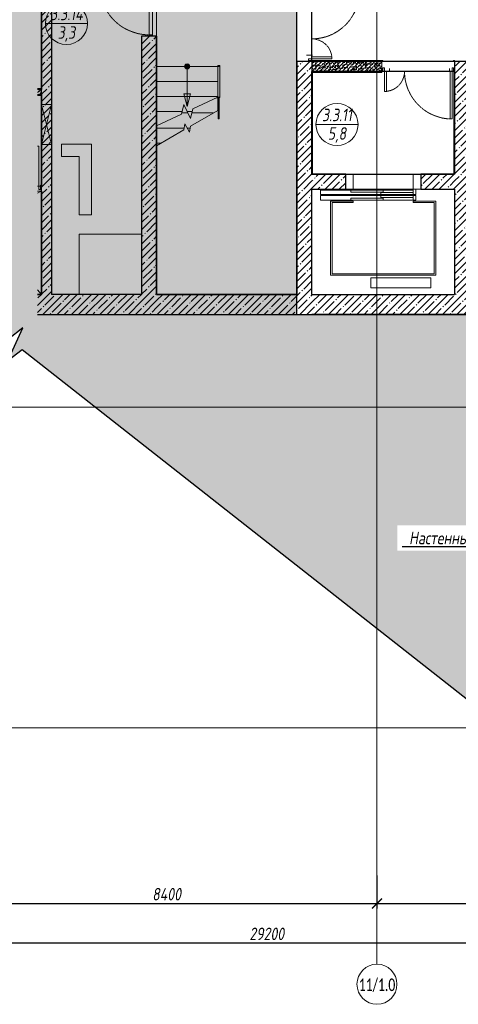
# Model space of a CAD drawing. Header units: millimetres. Extents: x 42571 to 146629, y -34435 to 73146.
# Tile 2 of 93: x 55257 to 64017, y -34335 to -14682. Entities that reach past the tile are written whole.
import ezdxf
from ezdxf import colors
from ezdxf.entities.mleader import LeaderData, LeaderLine
from ezdxf.enums import TextEntityAlignment as Align
from ezdxf.math import Vec2, Vec3

# ---------------------------------------------------------------- set-up
doc = ezdxf.new("R2010")
doc.units = ezdxf.units.MM
for name, pattern in [('-d1-01', [1, 0, -1]), ('-D1-02х01', [3, 2, -1]), ('-D1d1-15x02', [19, 15, -2, 0, -2])]:
    doc.linetypes.add(name, pattern=pattern)
doc.layers.get('Defpoints').update_dxf_attribs({"color": 31})
for name, color, linetype, lineweight in [('0_S_Black_02', 7, 'Continuous', 5), ('_0', 7, 'Continuous', 13), ('dim_per', 250, 'Continuous', 9), ('ob_pomeshen', 62, 'Continuous', 13), ('Opening Swing', 7, '-D1-02х01', 5), ('Panel', 7, 'Continuous', 5), ('Балясины', 7, 'Continuous', 5), ('Верхние поручни', 7, 'Continuous', 5), ('Внутренние кромки', 7, 'Continuous', 5), ('Двери', 7, 'Continuous', 5), ('Контуры', 7, 'Continuous', 5), ('Линии подступенков', 7, 'Continuous', 5), ('Линии свеса', 7, 'Continuous', 5), ('Марки вырезов', 7, 'Continuous', 5), ('Обобщенные модели', 7, 'Continuous', 5), ('Окна', 7, 'Continuous', 5), ('Оси', 7, 'Continuous', 5), ('Основа _2_', 7, 'Continuous', 5), ('Отделка 2 _5_', 7, 'Continuous', 5), ('Перекрытия', 7, 'Continuous', 5), ('Перила', 7, 'Continuous', 5), ('Стены', 7, 'Continuous', 5), ('Стрелки вверх', 7, 'Continuous', 5), ('Структура _1_', 7, 'Continuous', 5), ('Элементы узлов', 7, 'Continuous', 5)]:
    doc.layers.add(name, color=color, linetype=linetype, lineweight=lineweight)
doc.layers.add('_Разделитель помещений_', color=7, linetype='-d1-01', lineweight=5, true_color=0x0080c0)
doc.styles.add('Calibri Light_2', font='Calibri light.ttf', dxfattribs={"width": 0.7, "height": 250})
doc.styles.add('fl_iso paper', font='isocpeur.ttf', dxfattribs={"width": 0.8, "oblique": 10})
doc.dimstyles.new('In tre 1_100', dxfattribs={"dimscale": 100, "dimtxt": 2.5, "dimasz": 2, "dimexe": 1, "dimexo": 0.7, "dimgap": 0.6, "dimtad": 1, "dimdec": 0, "dimrnd": 5, "dimzin": 0, "dimdsep": 46, "dimtxsty": 'fl_iso paper', "dimblk": 'ARCHTICK', "dimcen": 0, "dimdle": 1, "dimadec": 0, "dimazin": 0, "dimtfac": 1, "dimtdec": 0, "dimtofl": 0, "dimtmove": 1, "dimatfit": 3, "dimldrblk": 'DOT', "dimfxl": 40, "dimtfillclr": 256, "dimtolj": 1, "dimtzin": 0, "dimarcsym": 1})
pattern_1 = [(45, (-51337.11, -26686.75), (-142.5612, 142.5612), []), (45, (-51194.55, -26686.75), (-142.5612, 142.5612), [252.016, -50.403, 16.764, -33.639])]
pattern_2 = [(45, (-51337.11, -26686.75), (-75.43415, 75.43415), [106.68, -17.78, 3.556, -17.78]), (45, (-51337.11, -26611.36), (-75.43415, 75.43415), []), (50, (-51337.11, -26686.75), (127.52922, -11.15758), [13.335, -146.685]), (355, (-51337.11, -26686.75), (-24.66966, 133.74002), [10.668, -117.348]), (100.451, (-51326.49, -26687.68), (102.85973, 122.58178), [11.333, -124.663]), (46.184, (-51337.11, -26651.19), (189.75516, -29.43036), [20.002, -220.027]), (96.636, (-51321.3, -26653.64), (166.1822, 173.1996), [17, -186.995]), (351.184, (-51337.11, -26651.19), (166.18393, 173.19757), [16.002, -176.022]), (21, (-51319.33, -26660.08), (106.13027, -71.58603), [13.335, -146.685]), (326, (-51319.33, -26660.08), (43.26188, 128.93175), [10.668, -117.348]), (71.451, (-51310.49, -26666.04), (149.39198, 57.34505), [11.333, -124.663]), (37.5, (-51337.114, -26686.746), (2.162228, 59.188357), [3.353, -112.573, 3.353, -115.773, -117.793]), (37.5, (-51337.114, -26686.746), (2.162228, 59.188357), [-235.052, 3.353, -114.44]), (7.5, (-51337.114, -26686.746), (46.773857, 70.126152), [3.353, -64.567, 3.353, -109.906, -44.894]), (7.5, (-51337.114, -26686.746), (46.773857, 70.126152), [-181.178, 3.353, -41.542]), (327.5, (-51376.763, -26686.746), (94.91367, -4.010093), [3.353, -41.097, 3.353, -135.331, -184.023]), (327.5, (-51376.763, -26686.746), (94.91367, -4.010093), [-183.134, 3.353, -180.67]), (317.5, (-51394.54, -26686.75), (103.69057, 17.79882), [3.353, -54.432, 3.353, -88.748, -130.683]), (317.5, (-51394.54, -26686.75), (103.69057, 17.79882), [-149.885, 3.353, -127.33])]

# ---------------------------------------------------------------- blocks, each defined once
blk = doc.blocks.new('помещение')
at = {"color": 0}
blk.add_line((-420, 0), (420, 0), dxfattribs=at)
blk.add_circle((0, 0), 420, dxfattribs=at)
at = {"linetype": 'ByBlock', "style": 'fl_iso paper', "oblique": 10, "width": 0.8}
for tag, p in [('TXT1', (0, 190)), ('TXT2', (0, -180))]:
    blk.add_attdef(tag, text='', height=250, dxfattribs=at).set_placement(p, align=Align.MIDDLE_CENTER)
blk = doc.blocks.new('A_DOR_Door - Вн_1_Двойные_1450x2300_EIS60-18306512-50_AS_Plan_L01_Маркировочный - зависимый 4')
at = {"layer": 'Opening Swing'}
for centre, radius, start, end in [((-675, 100), 950, 360, 90), ((675, 100), 400, 90, 180)]:
    blk.add_arc(centre, radius, start, end, dxfattribs=at)
at = {"layer": 'Panel'}
for p, q in [((-675, 100), (-675, 1050)), ((-675, 1050), (-635, 1050)), ((-675, 100), (-675, 1050)), ((-635, 1050), (-635, 100)), ((635, 500), (635, 100)), ((675, 500), (635, 500)), ((675, 100), (675, 500)), ((675, 100), (675, 500)), ((-705, 100), (-705, 30)), ((-675, 100), (-705, 100)), ((-705, 100), (-675, 100)), ((-705, 30), (-705, 100)), ((-705, 30), (-675, 30)), ((-675, 30), (-705, 30)), ((-635, 100), (-675, 100)), ((-675, 30), (-675, 100)), ((-675, 100), (-675, 30)), ((635, 100), (675, 100)), ((705, 100), (675, 100)), ((675, 100), (675, 30)), ((675, 30), (675, 100)), ((705, 100), (675, 100)), ((675, 30), (705, 30)), ((675, 30), (705, 30)), ((705, 30), (705, 100)), ((705, 100), (705, 30))]:
    blk.add_line(p, q, dxfattribs=at)
blk = doc.blocks.new('A_MEQ_Elevator - Л0 6-10801441-50_AS_Plan_L01_Маркировочный - зависимый 4')
at = {"layer": 'Двери'}
for p, q in [((-750, 150), (-750, -150)), ((-600, 150), (-750, 150)), ((-750, 150), (-600, 150)), ((-750, -150), (-750, 150)), ((-600, -150), (-600, 150)), ((-600, 150), (-600, -150)), ((750, 150), (600, 150)), ((600, 150), (600, -150)), ((600, -150), (600, 150)), ((600, 150), (750, 150)), ((750, -150), (750, 150)), ((750, 150), (750, -150)), ((600, -170), (-1250, -170)), ((-1250, -170), (-1250, -260)), ((-1250, -260), (-1250, -170)), ((-1250, -170), (600, -170)), ((-750, -150), (-600, -150)), ((-600, -150), (-750, -150)), ((-650, -170), (-650, -210)), ((0, -170), (-650, -170)), ((-650, -170), (0, -170)), ((0, -210), (0, -170)), ((650, -150), (600, -150)), ((600, -150), (600, -260)), ((600, -170), (600, -150)), ((600, -150), (650, -150)), ((600, -150), (750, -150)), ((750, -150), (600, -150)), ((650, -260), (650, -150)), ((650, -150), (650, -260)), ((650, -260), (650, -170)), ((650, -170), (650, -260)), ((-1250, -260), (650, -260)), ((650, -260), (-1250, -260)), ((650, -280), (-1250, -280)), ((-1250, -280), (-1250, -370)), ((-1250, -370), (-1250, -280)), ((-1250, -280), (650, -280)), ((-1250, -370), (650, -370)), ((650, -370), (-1250, -370)), ((-650, -210), (0, -210)), ((0, -330), (-650, -330)), ((-650, -330), (-650, -370)), ((-600, -370), (50, -370)), ((50, -370), (-600, -370)), ((-50, -220), (-50, -260)), ((600, -220), (-50, -220)), ((-50, -260), (600, -260)), ((600, -260), (-50, -260)), ((600, -280), (-50, -280)), ((-50, -280), (-50, -320)), ((-50, -280), (600, -280)), ((-50, -320), (600, -320)), ((0, -370), (0, -330)), ((600, -260), (600, -220)), ((600, -260), (650, -260)), ((650, -260), (600, -260)), ((600, -320), (600, -280)), ((600, -280), (600, -370)), ((650, -280), (600, -280)), ((600, -280), (650, -280)), ((650, -370), (650, -280)), ((650, -280), (650, -370)), ((650, -370), (650, -280)), ((650, -280), (650, -370)), ((950, -1920), (-250, -1920)), ((-250, -1920), (-250, -2120)), ((-250, -2120), (-250, -1920)), ((-250, -1920), (950, -1920)), ((950, -2120), (950, -1920)), ((950, -1920), (950, -2120)), ((-250, -2120), (950, -2120)), ((950, -2120), (-250, -2120))]:
    blk.add_line(p, q, dxfattribs=at)
at = {"layer": 'Обобщенные модели'}
for p, q in [((-1425, -150), (1425, -150)), ((-1425, -2250), (-1425, -150)), ((1425, -2250), (1425, -150)), ((-1050, -1850), (-1050, -390)), ((-1050, -390), (-600, -390)), ((-1050, -1870), (-1050, -390)), ((-1050, -390), (-600, -390)), ((-600, -390), (-600, -420)), ((600, -390), (1050, -390)), ((600, -390), (1050, -390)), ((600, -420), (600, -390)), ((1050, -390), (1050, -1850)), ((1050, -390), (1050, -1870)), ((-1020, -420), (-1020, -1840)), ((-600, -420), (-1020, -420)), ((1020, -420), (600, -420)), ((1020, -1840), (1020, -420)), ((1050, -1870), (-1050, -1870)), ((-1020, -1840), (1020, -1840)), ((-250, -1920), (950, -1920)), ((-250, -2120), (-250, -1920)), ((-250, -1920), (950, -1920)), ((-250, -2120), (-250, -1920)), ((950, -1920), (950, -2120)), ((950, -1920), (950, -2120)), ((950, -2120), (-250, -2120)), ((950, -2120), (-250, -2120)), ((1425, -2250), (-1425, -2250))]:
    blk.add_line(p, q, dxfattribs=at)
blk = doc.blocks.new('A_DOR_Door - Вн_1_Двойные_1450x2300_EIS60-18318354-50_AS_Plan_L01_Маркировочный - зависимый 4')
at = {"layer": 'Opening Swing'}
for centre, radius, start, end in [((-675, 150), 950, 360, 90), ((675, 150), 400, 90, 180)]:
    blk.add_arc(centre, radius, start, end, dxfattribs=at)
at = {"layer": 'Panel'}
for p, q in [((-675, 150), (-675, 1100)), ((-675, 1100), (-635, 1100)), ((-675, 150), (-675, 1100)), ((-635, 1100), (-635, 150)), ((635, 550), (635, 150)), ((675, 550), (635, 550)), ((675, 150), (675, 550)), ((675, 150), (675, 550)), ((-705, 150), (-705, 80)), ((-675, 150), (-705, 150)), ((-705, 150), (-675, 150)), ((-705, 80), (-705, 150)), ((-705, 80), (-675, 80)), ((-675, 80), (-705, 80)), ((-635, 150), (-675, 150)), ((-675, 80), (-675, 150)), ((-675, 150), (-675, 80)), ((635, 150), (675, 150)), ((705, 150), (675, 150)), ((675, 150), (675, 80)), ((675, 80), (675, 150)), ((705, 150), (675, 150)), ((675, 80), (705, 80)), ((675, 80), (705, 80)), ((705, 80), (705, 150)), ((705, 150), (705, 80))]:
    blk.add_line(p, q, dxfattribs=at)
blk = doc.blocks.new('A_DOR_Door - Вн_0_Одинарные_900x2100H_EI30-18365549-50_AS_Plan_L01_Маркировочный - зависимый 4')
at = {"layer": 'Opening Swing'}
blk.add_arc((-400, -50), 800, 270, 272.156, dxfattribs=at)
at = {"layer": 'Panel'}
for p, q in [((-430, 20), (-400, 20)), ((-430, -50), (-430, 20)), ((-430, 20), (-430, -50)), ((-400, 20), (-430, 20)), ((-400, 20), (-400, -50)), ((-400, -50), (-400, 20)), ((-400, -50), (-430, -50)), ((-430, -50), (-400, -50)), ((-400, -50), (-400, -850)), ((-370, -50), (-400, -50)), ((-400, -50), (-400, -850)), ((-400, -850), (-370, -850))]:
    blk.add_line(p, q, dxfattribs=at)
blk = doc.blocks.new('Ограждение - 40Lx40W_Stairs-6054837-50_AS_Plan_L01_Маркировочный - зависимый 4')
at = {"layer": 'Балясины'}
for p, q in [((20, 20), (-20, 20)), ((-20, 20), (-20, -20)), ((20, -20), (20, 20))]:
    blk.add_line(p, q, dxfattribs=at)
blk = doc.blocks.new('Ограждение - 40Lx40W_Stairs-V4-50_AS_Plan_L01_Маркировочный - зависимый 4')
at = {"layer": 'Балясины'}
for p, q in [((-20, 20), (-20, 50)), ((-20, 20), (-20, -20)), ((20, -20), (20, 20)), ((-20, -50), (-20, -20)), ((-20, -20), (-17, -20)), ((-20, -20), (20, -20)), ((-20, -50), (-17, -50)), ((-17, -20), (-17, -50))]:
    blk.add_line(p, q, dxfattribs=at)
blk = doc.blocks.new('Ограждение - Ограждение-8940670-50_AS_Plan_L01_Маркировочный - зависимый 4')
for name, p in [('Ограждение - 40Lx40W_Stairs-6054837-50_AS_Plan_L01_Маркировочный - зависимый 4', (67999, 46508)), ('Ограждение - 40Lx40W_Stairs-V4-50_AS_Plan_L01_Маркировочный - зависимый 4', (67999, 45928))]:
    blk.add_blockref(name, p)
blk = doc.blocks.new('Тип верхнего поручня - Верхний поручень_Внутренний_-8940692-50_AS_Plan_L01_Маркировочный - зависимый 4')
at = {"layer": 'Верхние поручни'}
for p, q in [((68019, 46548), (67979, 46548)), ((67979, 46548), (67979, 46540)), ((67979, 46540), (67979, 46518)), ((67979, 46518), (67979, 45913)), ((68019, 46548), (68019, 46540)), ((68019, 46540), (68019, 46518)), ((68019, 46518), (68019, 45913)), ((67979, 45913), (68019, 45913))]:
    blk.add_line(p, q, dxfattribs=at)
blk = doc.blocks.new('Тип перил - Перила_Внутренний_-8940705-50_AS_Plan_L01_Маркировочный - зависимый 4')
at = {"layer": 'Перила'}
for p, q in [((67989, 46528), (68009, 46528)), ((67989, 45528), (67989, 45908)), ((68009, 45908), (68009, 45528)), ((68009, 45528), (67989, 45528)), ((67989, 45528), (67989, 45484)), ((67989, 45484), (68009, 45484)), ((68009, 45484), (68009, 45528))]:
    blk.add_line(p, q, dxfattribs=at)
blk = doc.blocks.new('Тип перил - Перила_Внутренний_-V6-50_AS_Plan_L01_Маркировочный - зависимый 4')
at = {"layer": 'Перила'}
blk.add_line((68009, 46528), (67989, 46528), dxfattribs=at)
blk = doc.blocks.new('A_DOR_Door - Вн_Одинарные_ 1050Wx1400H_Люк_EI30-11157212-50_AS_Plan_L01_Маркировочный - зависимый 4')
at = {"layer": 'Opening Swing'}
blk.add_arc((-495, 0), 990, 270, 0, dxfattribs=at)
at = {"layer": 'Panel'}
for p, q in [((-525, 70), (-495, 70)), ((-525, 0), (-525, 70)), ((-525, 70), (-525, 0)), ((-495, 70), (-525, 70)), ((-495, 70), (-495, 0)), ((-495, 0), (-495, 70)), ((495, 70), (-495, 70)), ((-495, 70), (495, 70)), ((-495, 0), (-495, 70)), ((-495, 0), (-495, 70)), ((-455, 0), (-495, 0)), ((-495, 0), (-495, -990)), ((495, 0), (-495, 0)), ((-495, 0), (495, 0)), ((-455, -990), (-455, 0)), ((495, 0), (495, 70)), ((495, 70), (525, 70)), ((495, 70), (495, 0)), ((495, 70), (525, 70)), ((495, 70), (495, 0)), ((495, 0), (495, 70)), ((525, 0), (495, 0)), ((525, 0), (495, 0)), ((525, 70), (525, 0)), ((525, 0), (525, 70)), ((-495, 0), (-525, 0)), ((-525, 0), (-495, 0)), ((-495, 0), (-495, -990)), ((-495, -990), (-455, -990))]:
    blk.add_line(p, q, dxfattribs=at)
blk = doc.blocks.new('A_MEQ_OpeningWall-Rectangular - ОВ-10416959-50_AS_Plan_L01_Маркировочный - зависимый 4')
at = {"layer": 'Элементы узлов', "true_color": 0x808080, "transparency": 33554585}
blk.add_hatch(color=8, dxfattribs=at).paths.add_polyline_path([(525, 100), (-275, 100), (-275, -100), (525, -100)])
at = {"layer": 'Окна'}
for p, q in [((-275, 100), (-275, -100)), ((525, 100), (525, -100))]:
    blk.add_line(p, q, dxfattribs=at)
at = {"layer": 'Элементы узлов'}
for p, q in [((525, 100), (-275, -100)), ((-275, 100), (525, -100)), ((525, 100), (-275, 100)), ((-275, 100), (-275, -100)), ((525, -100), (525, 100)), ((-275, -100), (525, -100))]:
    blk.add_line(p, q, dxfattribs=at)
blk = doc.blocks.new('Ось сетки - 8D-802830-50_AS_Plan_L01_Маркировочный - зависимый 4')
at = {"layer": 'Оси'}
blk.add_circle((0, 0), 4, dxfattribs=at)
blk = doc.blocks.new('A$Cdea34fad')
at = {"layer": 'Стены'}
h = blk.add_hatch(dxfattribs=at)
h.set_pattern_fill('FP_7', color=256, style=0, pattern_type=2)
h.set_pattern_definition(pattern_1)
h.paths.add_polyline_path([(13322, 15292), (13322, 18282), (13122, 18282), (13122, 15292)])
h.paths.add_polyline_path([(13132, 19082), (13322, 19082), (13322, 20857), (13122, 20857), (13122, 19082)])
h.paths.add_polyline_path([(13280, 21057), (13322, 21057), (13322, 21492), (13122, 21492), (13122, 21057)])
h = blk.add_hatch(dxfattribs=at)
h.set_pattern_fill('FP_7', color=256, style=0, pattern_type=2)
h.set_pattern_definition(pattern_1)
h.paths.add_polyline_path([(18222, 14892), (18522, 14892), (18522, 19942), (18222, 19942), (18222, 15292)])
h.paths.add_polyline_path([(18450, 21392), (18522, 21392), (18522, 21492), (18222, 21492), (18222, 21392)])
h = blk.add_hatch(dxfattribs=at)
h.set_pattern_fill('FP_7', color=256, style=0, pattern_type=2)
h.set_pattern_definition(pattern_1)
h.paths.add_polyline_path([(13322, 18282), (13322, 19082), (13122, 19082), (13122, 18282), (13172, 18282)])
h.paths.add_polyline_path([(13261, 20857), (13322, 20857), (13322, 21057), (13122, 21057), (13122, 20857)])
h = blk.add_hatch(dxfattribs=at)
h.set_pattern_fill('FP_7', color=256, style=0, pattern_type=2)
h.set_pattern_definition(pattern_1)
h.paths.add_polyline_path([(15422, 14892), (15422, 20442), (15122, 20442), (15122, 14892)])
h = blk.add_hatch(dxfattribs=at)
h.set_pattern_fill('FP_6', color=256, style=0, pattern_type=2)
h.set_pattern_definition(pattern_2)
h.paths.add_polyline_path([(18522, 19742), (19922, 19742), (19922, 19942), (18522, 19942)])
h = blk.add_hatch(dxfattribs=at)
h.set_pattern_fill('FP_7', color=256, style=0, pattern_type=2)
h.set_pattern_definition(pattern_1)
h.paths.add_polyline_path([(21372, 15292), (21672, 15292), (21672, 19942), (21372, 19942), (21372, 15663)])
h = blk.add_hatch(dxfattribs=at)
h.set_pattern_fill('FP_6', color=256, style=0, pattern_type=2)
h.set_pattern_definition(pattern_2)
h.paths.add_polyline_path([(13042, 19282), (13122, 19282), (13122, 19382), (13042, 19382), (13042, 19322)])
h = blk.add_hatch(dxfattribs=at)
h.set_pattern_fill('FP_7', color=256, style=0, pattern_type=2)
h.set_pattern_definition(pattern_1)
h.paths.add_polyline_path([(18522, 17392), (19197, 17392), (19197, 17692), (18522, 17692)])
h.paths.add_polyline_path([(21372, 17392), (21372, 17692), (20697, 17692), (20697, 17392)])
h = blk.add_hatch(dxfattribs=at)
h.set_pattern_fill('FP_7', color=256, style=0, pattern_type=2)
h.set_pattern_definition(pattern_1)
h.paths.add_polyline_path([(13042, 14892), (15122, 14892), (15122, 15292), (13042, 15292), (13042, 15226)])
h = blk.add_hatch(dxfattribs=at)
h.set_pattern_fill('FP_7', color=256, style=0, pattern_type=2)
h.set_pattern_definition(pattern_1)
h.paths.add_polyline_path([(24072, 14892), (24072, 15292), (18522, 15292), (18522, 14892), (22585, 14892)])
h.paths.add_polyline_path([(18222, 14892), (18222, 15292), (15422, 15292), (15422, 14892)])
at = {"layer": 'Стрелки вверх'}
for points in [[(16046, 19794), (16069, 19809), (16081, 19835), (16077, 19862), (16059, 19884), (16032, 19892), (16005, 19884), (15986, 19862), (15982, 19835), (15994, 19809), (16018, 19794)], [(16032, 19042), (16099, 19292), (15965, 19292)]]:
    blk.add_hatch(color=256, dxfattribs=at).paths.add_polyline_path(points)
h = blk.add_hatch(color=256, dxfattribs=at)
edge = h.paths.add_edge_path()
edge.add_arc((16032, 19842), 50, 0, 360)
at = {"layer": '0_S_Black_02'}
for p, q in [((18537, 20067), (18417, 20067)), ((20072, 19742), (20072, 19802)), ((21272, 19742), (21272, 19802))]:
    blk.add_line(p, q, dxfattribs=at)
at = {"layer": '_Разделитель помещений_'}
for p, q in [((13122, 18722), (13122, 19022)), ((13042, 14892), (14022, 14892)), ((14022, 14892), (18372, 14892))]:
    blk.add_line(p, q, dxfattribs=at)
at = {"layer": 'Внутренние кромки'}
for p, q in [((13117, 17349), (13042, 17311)), ((13042, 15384), (13117, 15297))]:
    blk.add_line(p, q, dxfattribs=at)
at = {"layer": 'Контуры'}
for p, q in [((15422, 19842), (15422, 19542)), ((15422, 19812), (15422, 19512)), ((16642, 19842), (15427, 19842)), ((16642, 19842), (16642, 19542)), ((16642, 19812), (16642, 19512)), ((15422, 19542), (15422, 19242)), ((15422, 19512), (15422, 19212)), ((16642, 19542), (16642, 19242)), ((16642, 19512), (16642, 19212)), ((15422, 19242), (15422, 18942)), ((15422, 19212), (15422, 18912)), ((16642, 19242), (16642, 19226)), ((16642, 19212), (16642, 18964)), ((15422, 18942), (15422, 18657)), ((15422, 18912), (15422, 18612)), ((15422, 18612), (15422, 18312)), ((15422, 18312), (15422, 18259))]:
    blk.add_line(p, q, dxfattribs=at)
at = {"layer": 'Линии подступенков'}
for p, q in [((16642, 19842), (15427, 19842)), ((16642, 19542), (15427, 19542)), ((16642, 19242), (15427, 19242)), ((16642, 19212), (16611, 19212)), ((15931, 18942), (15427, 18942)), ((16046, 18912), (15924, 18912)), ((16132, 18942), (16032, 18942)), ((16551, 18912), (16125, 18912)), ((15972, 18612), (15427, 18612)), ((16091, 18612), (16032, 18612)), ((15512, 18312), (15422, 18312))]:
    blk.add_line(p, q, dxfattribs=at)
at = {"layer": 'Линии свеса'}
for p, q in [((16642, 19542), (15427, 19542)), ((16642, 19242), (15427, 19242)), ((16642, 19212), (16611, 19212)), ((15931, 18942), (15427, 18942)), ((16046, 18912), (15924, 18912)), ((16132, 18942), (16032, 18942)), ((16551, 18912), (16125, 18912)), ((15972, 18612), (15427, 18612)), ((16091, 18612), (16032, 18612)), ((15512, 18312), (15422, 18312))]:
    blk.add_line(p, q, dxfattribs=at)
at = {"layer": 'Марки вырезов'}
for p, q in [((15918, 18889), (15966, 19083)), ((15966, 19083), (16098, 18800)), ((16145, 18994), (16642, 19226)), ((15422, 18657), (15918, 18889)), ((16097, 18649), (16642, 18964)), ((16098, 18800), (16145, 18994)), ((15967, 18574), (15985, 18693)), ((15985, 18693), (16078, 18530)), ((15422, 18259), (15967, 18574)), ((16078, 18530), (16097, 18649))]:
    blk.add_line(p, q, dxfattribs=at)
at = {"layer": 'Оси', "linetype": '-D1d1-15x02'}
for p, q in [((19822, 1921), (19822, 46788)), ((800, 13042), (35494, 13042)), ((35494, 6642), (800, 6642))]:
    blk.add_line(p, q, dxfattribs=at)
at = {"layer": 'Основа _2_', "lineweight": 9}
for p, q in [((19922, 19942), (18522, 19942)), ((18522, 19942), (19922, 19942)), ((19922, 19742), (19922, 19942)), ((18522, 19742), (19922, 19742)), ((19922, 19742), (18522, 19742)), ((13122, 19382), (13042, 19382)), ((13042, 19382), (13122, 19382)), ((13042, 19282), (13122, 19282)), ((13122, 19282), (13042, 19282))]:
    blk.add_line(p, q, dxfattribs=at)
at = {"layer": 'Отделка 2 _5_'}
for p, q in [((13117, 21152), (13117, 19382)), ((15427, 20442), (15422, 20442)), ((15427, 18312), (15427, 20442)), ((18217, 19942), (18217, 17542)), ((18222, 19942), (18217, 19942)), ((19922, 19962), (18522, 19962)), ((18522, 19962), (18522, 19942)), ((19922, 19942), (19922, 19962)), ((19942, 19962), (19922, 19962)), ((19922, 19962), (19922, 19942)), ((19922, 19942), (19942, 19942)), ((19942, 19942), (19942, 19962)), ((21365, 19962), (21352, 19962)), ((21352, 19962), (21352, 19942)), ((21352, 19942), (21365, 19942)), ((21365, 19942), (21365, 19962)), ((21372, 19962), (21365, 19962)), ((21365, 19962), (21365, 19942)), ((21365, 19942), (21372, 19942)), ((21372, 19942), (21372, 19962)), ((18522, 19742), (18522, 19722)), ((18527, 19742), (18522, 19742)), ((18522, 19722), (19922, 19722)), ((18527, 17692), (18527, 19742)), ((19922, 19722), (19922, 19742)), ((21367, 19742), (21367, 18143)), ((21372, 19742), (21367, 19742)), ((13122, 19402), (13042, 19402)), ((13042, 19262), (13122, 19262)), ((13117, 19382), (13122, 19382)), ((13122, 19282), (13117, 19282)), ((13117, 19282), (13117, 17452)), ((13122, 19382), (13122, 19402)), ((13122, 19262), (13122, 19282)), ((15427, 15292), (15427, 18262)), ((21372, 18143), (21367, 18143)), ((21367, 18143), (21367, 18040)), ((21367, 18143), (21372, 18143)), ((21367, 18040), (21367, 17692)), ((21372, 18040), (21367, 18040)), ((21367, 18040), (21372, 18040)), ((19197, 17697), (18522, 17697)), ((18522, 17697), (18522, 17692)), ((18522, 17692), (18527, 17692)), ((19197, 17692), (19197, 17697)), ((21372, 17697), (20697, 17697)), ((20697, 17697), (20697, 17692)), ((21367, 17692), (21372, 17692)), ((21372, 17692), (21372, 17697)), ((18217, 17542), (18217, 15292)), ((18222, 17542), (18217, 17542)), ((18217, 17542), (18222, 17542)), ((13122, 17472), (13102, 17472)), ((13102, 17472), (13102, 17452)), ((13102, 17452), (13122, 17452)), ((13117, 17452), (13122, 17452)), ((13117, 17352), (13117, 15292)), ((13122, 17352), (13117, 17352)), ((13122, 17452), (13122, 17472)), ((13122, 15297), (13042, 15297)), ((13117, 15292), (13122, 15292)), ((13122, 15292), (13122, 15297)), ((18222, 15297), (15422, 15297)), ((15422, 15297), (15422, 15292)), ((15422, 15292), (15427, 15292)), ((18217, 15292), (18222, 15292)), ((18222, 15292), (18222, 15297))]:
    blk.add_line(p, q, dxfattribs=at)
at = {"layer": 'Перекрытия'}
for p, q in [((13322, 15292), (13322, 21492)), ((13322, 21492), (13322, 15292)), ((15422, 15292), (15422, 21492)), ((15422, 21492), (15422, 15292)), ((15422, 21492), (15422, 20442)), ((15422, 20442), (15422, 21492)), ((18222, 21492), (18222, 15292)), ((18222, 15292), (18222, 21492)), ((18522, 19942), (18522, 21492)), ((18522, 21492), (18522, 19942)), ((13122, 21152), (13122, 19382)), ((13122, 19382), (13122, 21152)), ((15422, 20442), (15122, 20442)), ((15122, 20442), (15122, 16492)), ((15122, 16492), (15122, 20442)), ((15122, 20442), (15422, 20442)), ((21672, 19942), (18522, 19942)), ((18522, 19942), (21672, 19942)), ((18522, 19742), (21372, 19742)), ((18522, 17692), (18522, 19742)), ((18522, 19742), (18522, 17692)), ((21372, 19742), (18522, 19742)), ((21372, 19742), (21372, 17692)), ((21372, 17692), (21372, 19742)), ((13122, 19382), (13042, 19382)), ((13042, 19382), (13122, 19382)), ((13042, 19282), (13122, 19282)), ((13122, 19282), (13042, 19282)), ((13122, 19282), (13122, 17452)), ((13122, 17452), (13122, 19282)), ((13122, 18722), (13122, 19022)), ((13122, 19022), (13122, 18722)), ((14122, 18292), (13522, 18292)), ((13522, 18292), (13522, 18042)), ((13522, 18042), (13522, 18292)), ((13522, 18292), (14122, 18292)), ((14122, 18292), (13522, 18292)), ((13522, 18292), (13522, 18042)), ((13522, 18292), (14122, 18292)), ((13522, 18042), (13522, 18292)), ((14122, 16882), (14122, 18292)), ((14122, 18292), (14122, 16882)), ((14122, 16882), (14122, 18292)), ((14122, 18292), (14122, 16882)), ((13522, 18042), (13872, 18042)), ((13872, 18042), (13522, 18042)), ((13522, 18042), (13872, 18042)), ((13872, 18042), (13522, 18042)), ((13872, 18042), (13872, 16882)), ((13872, 16882), (13872, 18042)), ((13872, 18042), (13872, 16882)), ((13872, 16882), (13872, 18042)), ((21372, 17692), (18522, 17692)), ((18522, 17692), (21372, 17692)), ((13122, 17452), (13042, 17452)), ((13042, 17452), (13122, 17452)), ((13042, 17352), (13122, 17352)), ((13042, 17352), (13122, 17352)), ((13122, 17352), (13122, 15292)), ((13122, 17352), (13122, 15292)), ((21372, 15292), (21372, 17392)), ((21372, 17392), (21372, 15292)), ((13872, 16882), (14122, 16882)), ((14122, 16882), (13872, 16882)), ((13872, 16882), (14122, 16882)), ((14122, 16882), (13872, 16882)), ((15122, 16492), (13872, 16492)), ((13872, 16492), (13872, 15292)), ((13872, 15292), (13872, 16492)), ((13872, 16492), (15122, 16492)), ((15122, 16492), (13872, 16492)), ((13872, 16492), (13872, 15292)), ((13872, 15292), (13872, 16492)), ((13872, 16492), (15122, 16492)), ((15122, 15292), (15122, 16492)), ((15122, 16492), (15122, 15292)), ((13122, 15292), (13042, 15292)), ((13122, 15292), (13042, 15292)), ((13872, 15292), (13322, 15292)), ((13322, 15292), (13872, 15292)), ((13872, 15292), (15122, 15292)), ((15122, 15292), (13872, 15292)), ((18222, 15292), (15422, 15292)), ((15422, 15292), (18222, 15292)), ((18522, 15292), (21372, 15292)), ((21372, 15292), (18522, 15292)), ((13042, 14892), (14252, 14892)), ((14252, 14892), (13042, 14892)), ((13042, 14892), (24072, 14892)), ((24072, 14892), (13042, 14892)), ((14252, 14892), (14992, 14892)), ((14992, 14892), (14252, 14892)), ((14992, 14892), (24072, 14892)), ((24072, 14892), (14992, 14892))]:
    blk.add_line(p, q, dxfattribs=at)
at = {"layer": 'Стены'}
for p, q in [((19197, 17692), (20697, 17692)), ((19197, 17692), (19197, 17392)), ((20697, 17392), (20697, 17692)), ((20697, 17392), (19197, 17392))]:
    blk.add_line(p, q, dxfattribs=at)
at = {"layer": 'Стрелки вверх'}
for p, q in [((15986, 19862), (15982, 19835)), ((16005, 19884), (15986, 19862)), ((16032, 19892), (16005, 19884)), ((16059, 19884), (16032, 19892)), ((16077, 19862), (16059, 19884)), ((16081, 19835), (16077, 19862)), ((15982, 19835), (15994, 19809)), ((15994, 19809), (16018, 19794)), ((16018, 19794), (16046, 19794)), ((16032, 19842), (16032, 19542)), ((16046, 19794), (16069, 19809)), ((16069, 19809), (16081, 19835)), ((16032, 19542), (16032, 19242)), ((16099, 19292), (15965, 19292)), ((15965, 19292), (16032, 19042)), ((16032, 19042), (16099, 19292)), ((16032, 19242), (16032, 19042))]:
    blk.add_line(p, q, dxfattribs=at)
blk.add_circle((16032, 19842), 50, dxfattribs=at)
at = {"layer": 'Структура _1_', "lineweight": 25}
for p, q in [((13322, 21492), (13322, 15292)), ((13122, 21152), (13122, 19382)), ((13122, 19382), (13122, 21152)), ((15422, 20442), (15122, 20442)), ((15122, 20442), (15122, 15292)), ((15422, 15292), (15422, 20442)), ((15422, 20442), (15422, 15292)), ((18522, 19942), (18222, 19942)), ((18222, 19942), (18222, 17542)), ((18222, 17542), (18222, 19942)), ((18522, 19942), (18522, 19742)), ((21372, 19942), (21372, 19742)), ((21672, 19942), (21372, 19942)), ((18522, 17692), (18522, 19742)), ((18522, 19742), (18522, 17692)), ((21372, 19742), (21372, 18143)), ((21372, 18143), (21372, 19742)), ((13122, 19282), (13122, 19382)), ((13122, 19282), (13122, 17452)), ((13122, 17452), (13122, 19282)), ((21372, 18143), (21372, 18040)), ((21372, 18040), (21372, 18143)), ((21372, 18040), (21372, 17692)), ((21372, 17692), (21372, 18040)), ((19197, 17692), (18522, 17692)), ((18522, 17692), (19197, 17692)), ((19197, 17392), (19197, 17692)), ((20697, 17692), (20697, 17392)), ((21372, 17692), (20697, 17692)), ((20697, 17692), (21372, 17692)), ((18222, 17542), (18222, 15292)), ((18222, 15292), (18222, 17542)), ((13122, 17352), (13122, 17452)), ((13122, 17352), (13122, 15292)), ((13122, 15292), (13122, 17352)), ((18522, 15292), (18522, 17392)), ((18522, 17392), (19197, 17392)), ((20697, 17392), (21372, 17392)), ((21372, 17392), (21372, 15292)), ((13122, 15292), (13042, 15292)), ((13042, 15292), (13122, 15292)), ((15122, 15292), (13322, 15292)), ((18222, 15292), (15422, 15292)), ((15422, 15292), (18222, 15292)), ((18522, 15292), (21372, 15292)), ((13042, 14892), (15122, 14892)), ((15122, 14892), (15422, 14892)), ((15422, 14892), (18222, 14892)), ((18222, 14892), (18522, 14892)), ((24072, 14892), (18522, 14892))]:
    blk.add_line(p, q, dxfattribs=at)
at = {"layer": 'Балясины'}
blk.add_blockref('Ограждение - Ограждение-8940670-50_AS_Plan_L01_Маркировочный - зависимый 4', (-51337, -26687), dxfattribs=at)
at = {"layer": 'Верхние поручни'}
blk.add_blockref('Тип верхнего поручня - Верхний поручень_Внутренний_-8940692-50_AS_Plan_L01_Маркировочный - зависимый 4', (-51337, -26687), dxfattribs=at)
at = {"layer": 'Двери', "color": 8, "true_color": 0x7f7f7f}
for name, p, rotation in [('A_DOR_Door - Вн_Одинарные_ 1050Wx1400H_Люк_EI30-11157212-50_AS_Plan_L01_Маркировочный - зависимый 4', (15272, 20967), 269.9999999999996), ('A_DOR_Door - Вн_1_Двойные_1450x2300_EIS60-18318354-50_AS_Plan_L01_Маркировочный - зависимый 4', (18372, 20667), 269.9999999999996), ('A_DOR_Door - Вн_1_Двойные_1450x2300_EIS60-18306512-50_AS_Plan_L01_Маркировочный - зависимый 4', (20647, 19842), 180), ('A_DOR_Door - Вн_0_Одинарные_900x2100H_EI30-18365549-50_AS_Plan_L01_Маркировочный - зависимый 4', (12672, 17402), 180)]:
    blk.add_blockref(name, p, dxfattribs=dict(at, rotation=rotation))
blk.add_blockref('A_MEQ_Elevator - Л0 6-10801441-50_AS_Plan_L01_Маркировочный - зависимый 4', (19947, 17542), dxfattribs=at)
at = {"layer": 'Окна', "color": 8, "true_color": 0x7f7f7f, "rotation": 269.9999999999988}
blk.add_blockref('A_MEQ_OpeningWall-Rectangular - ОВ-10416959-50_AS_Plan_L01_Маркировочный - зависимый 4', (13222, 18807), dxfattribs=at)
at = {"layer": 'Оси', "xscale": 99.99999999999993, "yscale": 99.99999999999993, "zscale": 99.99999999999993}
blk.add_blockref('Ось сетки - 8D-802830-50_AS_Plan_L01_Маркировочный - зависимый 4', (19822, 1521), dxfattribs=at)
at = {"layer": 'Перила'}
for name in ['Тип перил - Перила_Внутренний_-8940705-50_AS_Plan_L01_Маркировочный - зависимый 4', 'Тип перил - Перила_Внутренний_-V6-50_AS_Plan_L01_Маркировочный - зависимый 4']:
    blk.add_blockref(name, (-51337, -26687), dxfattribs=at)
at = {"layer": 'Оси', "insert": (19460, 1636), "char_height": 250, "width": 869.83, "attachment_point": 1, "style": 'Calibri Light_2'}
blk.add_mtext('11/1.0', dxfattribs=at)
blk = doc.blocks.new('_ArchTick')
at = {"color": 0, "linetype": 'ByBlock', "lineweight": 9, "const_width": 0.15}
blk.add_lwpolyline([(-0.5, -0.5), (0.5, 0.5)], dxfattribs=at)
blk = doc.blocks.new('*D1520')
at = {"layer": 'Defpoints', "color": 0, "transparency": 16777216}
for p in [(62392, -31694), (53992, -32020), (62392, -32322)]:
    blk.add_point(p, dxfattribs=at)
at = {"layer": 'Оси', "color": 0, "lineweight": -2, "transparency": 16777216}
for p, q in [((62392, -31764), (62392, -32422)), ((53992, -32090), (53992, -32422)), ((53892, -32322), (62492, -32322))]:
    blk.add_line(p, q, dxfattribs=at)
at = {"layer": 'Оси', "color": 0, "lineweight": -2, "transparency": 16777216, "xscale": 200, "yscale": 200, "zscale": 200, "rotation": 180}
blk.add_blockref('_ArchTick', (53992, -32322), dxfattribs=at)
at = {"layer": 'Оси', "color": 0, "lineweight": -2, "transparency": 16777216, "xscale": 200, "yscale": 200, "zscale": 200}
blk.add_blockref('_ArchTick', (62392, -32322), dxfattribs=at)
at = {"layer": 'Оси', "color": 0, "transparency": 16777216, "insert": (58192, -32137), "char_height": 250, "attachment_point": 5, "style": 'fl_iso paper'}
blk.add_mtext('\\A1;8400', dxfattribs=at)
blk = doc.blocks.new('_DOT')
at = {"color": 0, "linetype": 'ByBlock'}
blk.add_line((-0.5, 0), (-1, 0), dxfattribs=at)
at = {"color": 0, "linetype": 'ByBlock', "const_width": 0.5}
blk.add_lwpolyline([(-0.25, 0, 1), (0.25, 0, 1)], format="xyb", close=True, dxfattribs=at)
blk = doc.blocks.new('*D1521')
at = {"layer": 'Defpoints', "color": 0, "transparency": 16777216}
for p in [(62392, -31694), (70792, -32322), (70792, -32923)]:
    blk.add_point(p, dxfattribs=at)
at = {"layer": 'Оси', "color": 0, "lineweight": -2, "transparency": 16777216}
for p, q in [((62392, -31764), (62392, -32422)), ((70792, -32853), (70792, -32222)), ((62292, -32322), (70892, -32322))]:
    blk.add_line(p, q, dxfattribs=at)
at = {"layer": 'Оси', "color": 0, "lineweight": -2, "transparency": 16777216, "xscale": 200, "yscale": 200, "zscale": 200, "rotation": 180}
blk.add_blockref('_ArchTick', (62392, -32322), dxfattribs=at)
at = {"layer": 'Оси', "color": 0, "lineweight": -2, "transparency": 16777216, "xscale": 200, "yscale": 200, "zscale": 200}
blk.add_blockref('_ArchTick', (70792, -32322), dxfattribs=at)
at = {"layer": 'Оси', "color": 0, "transparency": 16777216, "insert": (66592, -32137), "char_height": 250, "attachment_point": 5, "style": 'fl_iso paper'}
blk.add_mtext('\\A1;8400', dxfattribs=at)
blk = doc.blocks.new('*D1523')
at = {"layer": 'Defpoints', "color": 0, "transparency": 16777216}
for p in [(74792, -32680), (45592, -32863), (45592, -33114)]:
    blk.add_point(p, dxfattribs=at)
at = {"layer": 'Оси', "color": 0, "lineweight": -2, "transparency": 16777216}
for p, q in [((74792, -32750), (74792, -33214)), ((45592, -32933), (45592, -33214)), ((74892, -33114), (45492, -33114))]:
    blk.add_line(p, q, dxfattribs=at)
at = {"layer": 'Оси', "color": 0, "lineweight": -2, "transparency": 16777216, "xscale": 200, "yscale": 200, "zscale": 200, "rotation": 180}
blk.add_blockref('_ArchTick', (45592, -33114), dxfattribs=at)
at = {"layer": 'Оси', "color": 0, "lineweight": -2, "transparency": 16777216, "xscale": 200, "yscale": 200, "zscale": 200}
blk.add_blockref('_ArchTick', (74792, -33114), dxfattribs=at)
at = {"layer": 'Оси', "color": 0, "transparency": 16777216, "insert": (60192, -32929), "char_height": 250, "attachment_point": 5, "style": 'fl_iso paper'}
blk.add_mtext('\\A1;29200', dxfattribs=at)

msp = doc.modelspace()

# ---------------------------------------------------------------- hatches: boundary and pattern name
at = {"layer": '_0', "transparency": 33554534}
h = msp.add_hatch(color=252, dxfattribs=at)
h.dxf.hatch_style = 1
h.paths.add_polyline_path([(45286.6, -12593.2), (45286.6, -12514.4), (49592.1, -12514.1), (49592.1, -14054.4), (53742.1, -14054.4), (53742.1, -14304.4), (55687.1, -14304.4), (55692.1, -13964.4), (60787.1, -13964.4), (60787.1, -20564.4), (66642.1, -20563.9), (66642.1, -29064.4), (65797.5, -29063.6), (65797.5, -29514.7), (65224.4, -29064.4), (55308.1, -21272), (55022.5, -21493.7), (55317.3, -20835.1), (55032.3, -21056.3), (44542.3, -12814.1), (44974.8, -12814.1)])

# ---------------------------------------------------------------- linework, layer by layer
at = {"layer": 'Defpoints', "linetype": 'ByBlock'}
for points in [[(45286.6, -12593.2), (45286.6, -12514.4), (49592.1, -12514.1), (49592.1, -14054.4), (53742.1, -14054.4), (53742.1, -14304.4), (55687.1, -14304.4), (55692.1, -13964.4), (60787.1, -13964.4), (60787.1, -20564.4), (66642.1, -20563.9), (66642.1, -29064.4), (65797.5, -29063.6), (65797.5, -29514.7), (65224.4, -29064.4), (55308.1, -21272), (55022.5, -21493.7), (55317.3, -20835.1), (55032.3, -21056.3), (44542.3, -12814.1), (44974.8, -12814.1)], [(61097.1, -17764.4), (63937.1, -17764.4), (63937.1, -15714.4), (61097.1, -15714.4)]]:
    msp.add_lwpolyline(points, close=True, dxfattribs=at)
for points in [[(64242.1, -15514.4), (61092.1, -15514.4), (61092.1, -13964.4)], [(66642.1, -13964.4), (66642.1, -16514.4), (68222.1, -16514.4), (68222.1, -19514.4), (66642.1, -19514.4), (66642.1, -20164.4), (65042.1, -20164.4), (65042.1, -18764.4), (64692.1, -18764.4), (64692.1, -17314.4), (64242.1, -17314.4), (64242.1, -15514.4), (61092.1, -15514.4), (61092.1, -13964.4)]]:
    msp.add_lwpolyline(points, dxfattribs=at)

# ---------------------------------------------------------------- block references
at = {"layer": 'ob_pomeshen'}
for p, values in [((56190.7, -14757.4), {'TXT1': '3.3.14', 'TXT2': '3,3'}), ((61594.3, -16773.2), {'TXT1': '3.3.11', 'TXT2': '5,8'})]:
    msp.add_blockref('помещение', p, dxfattribs=at).add_auto_attribs(values)
at = {"layer": 'Стены', "linetype": 'ByBlock'}
msp.add_blockref('A$Cdea34fad', (42570.5, -35456), dxfattribs=at)

# ---------------------------------------------------------------- dimensions: what is measured, and where the dimension line sits
at = {"layer": 'Оси'}
for base, p1, p2, picture, middle in [((62392.1, -32321.7), (53992.1, -32020.5), (62392.1, -31693.9), '*D1520', (58192.1, -32136.7)), ((70792.1, -32321.7), (62392.1, -31693.9), (70792.1, -32923.4), '*D1521', (66592.1, -32136.7)), ((45592.1, -33114.1), (74792.1, -32680.1), (45592.1, -32863.2), '*D1523', (60192.1, -32929.1))]:
    dim = msp.add_linear_dim(base=base, p1=p1, p2=p2, dimstyle='In tre 1_100', dxfattribs=at)
    dim.commit()
    dim.dimension.update_dxf_attribs({"geometry": picture, "text_midpoint": middle})

# ---------------------------------------------------------------- next in the draw order: leaders
at = {"layer": 'dim_per', "linetype": 'ByBlock'}
ml = msp.add_multileader_mtext('Standard', dxfattribs=at)
ml.set_content('Настенные 3D часы', color=256, style='fl_iso paper')
ml.set_leader_properties()
ml.build(insert=Vec2(0, 0))
ml.multileader.update_dxf_attribs({"text_left_attachment_type": 6, "text_right_attachment_type": 6, "dogleg_length": 252.8})
ctx = ml.context
ctx.base_point, ctx.char_height, ctx.plane_origin = Vec3(62948.9, -25202.1), 250, Vec3(71550.7, -23792.1)
ctx.left_attachment, ctx.right_attachment, ctx.text_align_type = 6, 6, 2
notes = []
notes.append((ctx, [(0, (1, 1, 0), (65744.7, -25202.1), (-1, 0), 252.8, [(0, [(66862.1, -24294.4)], 0, [])])]))
ctx.mtext.insert, ctx.mtext.width, ctx.mtext.alignment, ctx.mtext.flow_direction = Vec3(65489.9, -24902.1), 2565.662, 3, 5
ctx.mtext.has_bg_fill, ctx.mtext.bg_color, ctx.mtext.bg_scale_factor, ctx.mtext.bg_transparency, ctx.mtext.use_window_bg_color = 1, -1027028792, 1.5, 0, 1
for ctx, leaders in notes:
    for number, flags, end, landing, length, lines in leaders:
        leader = LeaderData()
        leader.index, (leader.has_last_leader_line, leader.has_dogleg_vector, leader.attachment_direction) = number, flags
        leader.last_leader_point, leader.dogleg_vector, leader.dogleg_length = Vec3(end), Vec3(landing), length
        for number, points, colour, breaks in lines:
            line = LeaderLine()
            line.index, line.vertices, line.color, line.breaks = number, Vec3.list(points), colors.encode_raw_color(colour), breaks
            leader.lines.append(line)
        ctx.leaders.append(leader)

doc.saveas('drawing.dxf')
